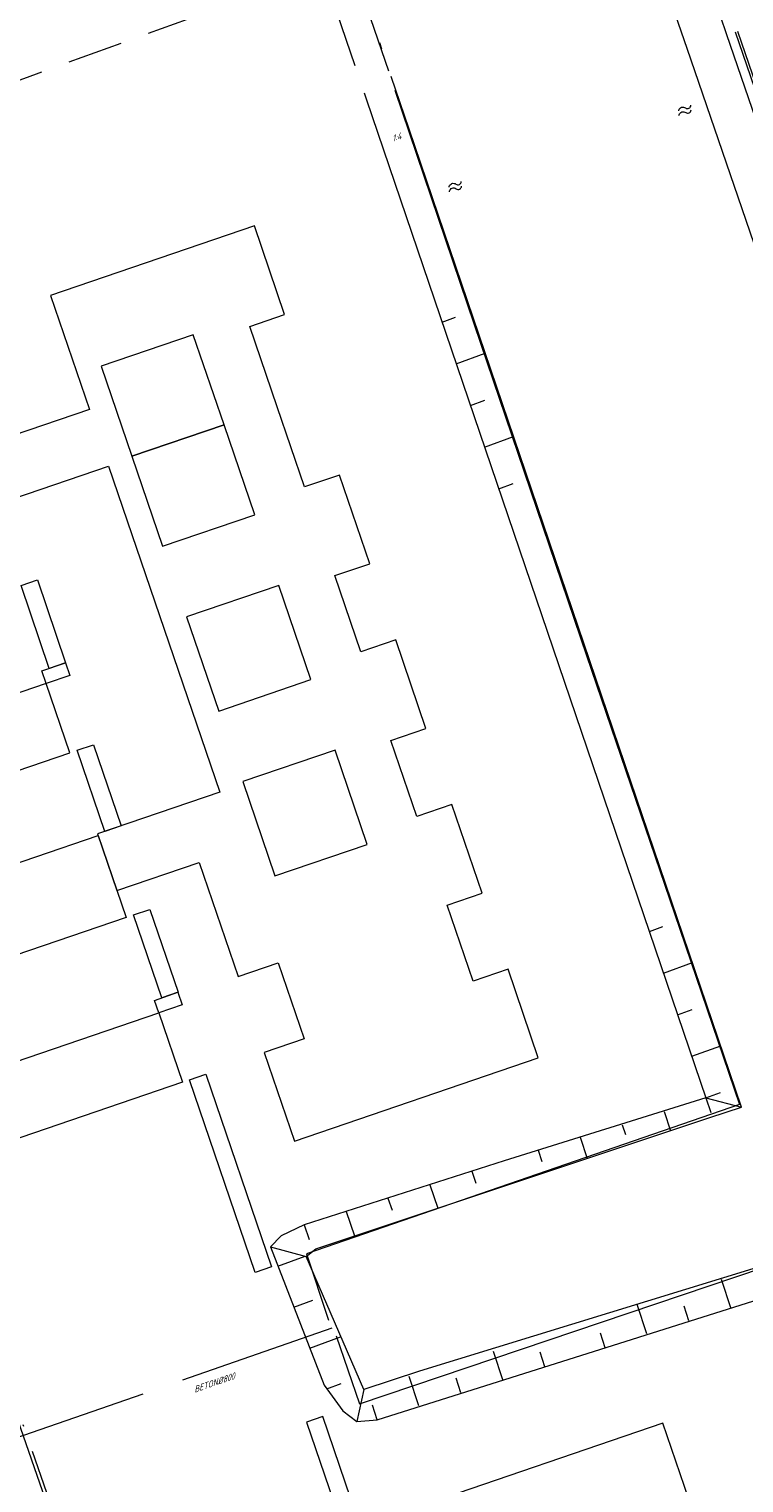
# Model space of a CAD drawing. Header units: metres. Extents: x 264570 to 266133, y 576109 to 577454.
# Tile 32 of 128: x 265322 to 265362, y 576869 to 576951. Entities that reach past the tile are written whole.
import ezdxf

# ---------------------------------------------------------------- set-up
doc = ezdxf.new("R2010")
doc.units = ezdxf.units.M
for name, pattern in [('B-WE-VH-KANTOPSLUITING_TROTTOIRBAND_RWS_[AFMETINGEN1]-G', [10, 2.5, -1.5, 0, -1.5, 0, -1.5, 0, -1.5, 0, -1.5]), ('RI-HWA_BETON', [11.4, 9, -2.4]), ('XX-DASHED', [4.8, 3.15, -1.65])]:
    doc.linetypes.add(name, pattern=pattern)
for name, color, linetype, lineweight in [('B-BH-OG-BEBOUWING-G', 252, 'Continuous', 15), ('B-WE-GK-BESCHOEIING-TYPE_1-G', 252, 'B-WE-GK-BESCHOEIING_TYPE_1-G', 15), ('B-WE-GK-BESCHOEIING-TYPE_3-G', 252, 'B-WE-GK-BESCHOEIING_TYPE_3-G', 18), ('B-WE-GW-TALUDARCERING_KORT-G', 252, 'Continuous', 15), ('B-WE-GW-TALUDARCERING_LANG-G', 252, 'Continuous', 15), ('B-WE-OG-TOPOGRAFIE-G', 252, 'Continuous', 15), ('B-WE-OG-TOPOGRAFIE-S', 252, 'Continuous', 18), ('B-WE-RI-HWA_TRANSPORTLEIDING_BETON_800-G', 252, 'RI-HWA_BETON', 18), ('B-WE-VH-KANTOPSLUITING_TROTTOIRBAND_RWS_11-22X25-G', 252, 'B-WE-VH-KANTOPSLUITING_TROTTOIRBAND_RWS_[AFMETINGEN1]-G', 18), ('B-XX-AL-HOOGTELABEL-T18', 252, 'Continuous', 18), ('B-XX-RI-T25-200', 252, 'Continuous', 13), ('V-XX-AL-TOPOGRAFIE-G', 252, 'XX-DASHED', 18)]:
    doc.layers.add(name, color=color, linetype=linetype, lineweight=lineweight)
doc.styles.add('NLCS-ISO-ANNOTATIVE-T18', font='NLCS-ISO.ttf', dxfattribs={"oblique": 30, "height": 1.8})
doc.styles.add('NLCS-ISO-M200-T18-SCHUIN', font='NLCS-ISO.ttf', dxfattribs={"oblique": 30, "height": 0.36})
doc.linetypes.add('B-WE-GK-BESCHOEIING_TYPE_1-G', pattern='A,7.5,[151,NLCS.shx,S=2,R=0,X=-0.25,Y=0.6],2.5', length=10)
doc.linetypes.add('B-WE-GK-BESCHOEIING_TYPE_3-G', pattern='A,3.6,-0.8,[69,NLCS.shx,S=0.8,R=0,X=0,Y=0],-1.6,[69,NLCS.shx,S=0.8,R=0,X=0,Y=0],-1.6,[69,NLCS.shx,S=0.8,R=0,X=0,Y=0],-1.6,[69,NLCS.shx,S=0.8,R=0,X=0,Y=0],-0.8', length=10)

# ---------------------------------------------------------------- blocks, each defined once
blk = doc.blocks.new('SOG-TOPOGRAFIE_WATER-SO')
at = {"flags": 128}
for points in [[(-2.51, 0.56), (-2.43, 0.7, -0.538831), (-0.42, 0.73, 0.605168), (1.26, 0.93, -4.035705)], [(-2.88, -0.71), (-2.79, -0.57, -0.538831), (-0.79, -0.54, 0.605168), (0.89, -0.34, -4.035705)]]:
    blk.add_lwpolyline(points, format="xyb", dxfattribs=at)

msp = doc.modelspace()

# ---------------------------------------------------------------- linework, layer by layer
at = {"layer": 'B-BH-OG-BEBOUWING-G', "color": 252}
for points in [[(265335.923, 576898.164), (265337.401, 576893.833), (265335.129, 576893.058), (265336.849, 576888.018), (265350.724, 576892.753), (265349.004, 576897.793), (265347.017, 576897.114), (265345.539, 576901.444), (265347.527, 576902.122), (265345.807, 576907.162), (265343.819, 576906.484), (265342.342, 576910.814), (265344.329, 576911.492), (265342.61, 576916.532), (265340.622, 576915.853), (265339.145, 576920.183), (265341.132, 576920.861), (265339.412, 576925.901), (265337.425, 576925.223), (265335.867, 576929.789), (265334.308, 576934.356), (265336.296, 576935.034), (265334.576, 576940.074), (265322.973, 576936.114), (265325.187, 576929.627), (265318.226, 576927.251)], [(265319.324, 576924.033), (265326.285, 576926.409), (265332.612, 576907.868), (265325.651, 576905.493), (265326.749, 576902.275), (265331.438, 576903.875), (265333.652, 576897.388), (265335.922, 576898.163)], [(265362.649, 576857.807), (265360.661, 576857.128), (265357.545, 576866.261), (265359.532, 576866.939), (265357.813, 576871.979), (265343.938, 576867.244), (265346.152, 576860.757), (265341.463, 576859.157), (265342.561, 576855.939), (265349.521, 576858.314), (265354.243, 576844.478), (265351.971, 576843.702), (265353.576, 576838.999), (265348.887, 576837.399), (265349.985, 576834.181), (265354.674, 576835.781), (265356.888, 576829.293), (265370.763, 576834.028)]]:
    msp.add_lwpolyline(points, dxfattribs=at)
at = {"layer": 'B-BH-OG-BEBOUWING-G', "color": 252, "ltscale": 0.05}
for points in [[(265325.857, 576932.091), (265327.604, 576926.97), (265332.848, 576928.759), (265331.1, 576933.88)], [(265327.604, 576926.97), (265329.352, 576921.849), (265334.595, 576923.638), (265332.848, 576928.759)]]:
    msp.add_lwpolyline(points, close=True, dxfattribs=at)
at = {"layer": 'B-BH-OG-BEBOUWING-G', "color": 252}
for points in [[(265322.228, 576919.937), (265323.836, 576915.223), (265322.909, 576914.907), (265321.3, 576919.62)], [(265337.792, 576914.269), (265335.964, 576919.626), (265330.721, 576917.837), (265332.549, 576912.479)], [(265323.836, 576915.223), (265324.083, 576914.499), (265322.739, 576914.041), (265322.492, 576914.765)], [(265325.425, 576910.567), (265326.999, 576905.953), (265326.072, 576905.637), (265324.497, 576910.251)], [(265333.918, 576908.467), (265335.746, 576903.11), (265340.99, 576904.899), (265339.161, 576910.257)], [(265328.622, 576901.198), (265330.231, 576896.484), (265329.303, 576896.168), (265327.695, 576900.881)], [(265330.226, 576896.483), (265330.471, 576895.764), (265329.132, 576895.307), (265328.887, 576896.026)], [(265331.815, 576891.826), (265335.555, 576880.867), (265334.627, 576880.551), (265330.887, 576891.51)], [(265342.286, 576861.155), (265338.466, 576872.351), (265337.538, 576872.034), (265341.359, 576860.838)]]:
    msp.add_lwpolyline(points, close=True, dxfattribs=at)
at = {"layer": 'B-WE-GK-BESCHOEIING-TYPE_1-G', "ltscale": 0.6}
msp.add_lwpolyline([(265361.924, 576951.105), (265371.955, 576921.896), (265404.255, 576932.985)], dxfattribs=at)
at = {"layer": 'B-WE-GK-BESCHOEIING-TYPE_3-G', "flags": 128}
msp.add_lwpolyline([(265339.22, 576876.938), (265340.554, 576873.086), (265365.041, 576881.351), (265365.041, 576881.351), (265365.041, 576881.351), (265371.009, 576864.228), (265377.555, 576845.155), (265384.119, 576825.535), (265390.64, 576806.276), (265393.832, 576797.278), (265382.645, 576793.347), (265368.636, 576788.602), (265371.664, 576780.083), (265384.759, 576784.517), (265396.777, 576788.425), (265403.8, 576767.879), (265410.122, 576749.26), (265415.776, 576732.58), (265419.223, 576722.521)], dxfattribs=at)
at = {"layer": 'B-WE-GW-TALUDARCERING_KORT-G', "flags": 128}
for points in [[(265345.251, 576934.595), (265346.016, 576934.874)], [(265346.858, 576929.859), (265347.68, 576930.159)], [(265348.472, 576925.125), (265349.294, 576925.425)], [(265357.039, 576899.946), (265357.804, 576900.225)], [(265358.646, 576895.21), (265359.468, 576895.51)], [(265360.26, 576890.476), (265361.082, 576890.776)], [(265360.26, 576890.476), (265360.541, 576889.647)], [(265355.499, 576888.949), (265355.687, 576888.393)], [(265350.711, 576887.499), (265350.929, 576886.853)], [(265346.934, 576886.305), (265347.162, 576885.634)], [(265342.173, 576884.778), (265342.404, 576884.094)], [(265337.411, 576883.251), (265337.692, 576882.422)], [(265336.816, 576878.579), (265337.895, 576878.973)], [(265359.292, 576877.8), (265359.015, 576878.63)], [(265354.532, 576876.269), (265354.255, 576877.099)], [(265351.1, 576875.185), (265350.823, 576876.016)], [(265338.687, 576873.939), (265339.509, 576874.239)], [(265346.323, 576873.705), (265346.046, 576874.535)], [(265341.563, 576872.174), (265341.286, 576873.004)]]:
    msp.add_lwpolyline(points, dxfattribs=at)
at = {"layer": 'B-WE-GW-TALUDARCERING_LANG-G', "flags": 128}
for points in [[(265346.051, 576932.225), (265347.701, 576932.827)], [(265347.667, 576927.492), (265349.311, 576928.093)], [(265357.839, 576897.576), (265359.488, 576898.179)], [(265359.455, 576892.844), (265361.099, 576893.444)], [(265360.26, 576890.476), (265362.286, 576889.956)], [(265357.88, 576889.713), (265358.251, 576888.614)], [(265353.098, 576888.243), (265353.507, 576887.037)], [(265344.554, 576885.542), (265345.004, 576884.21)], [(265339.792, 576884.015), (265340.26, 576882.632)], [(265335.481, 576882.012), (265337.52, 576881.466)], [(265335.91, 576880.909), (265337.471, 576881.479)], [(265361.698, 576878.49), (265361.144, 576880.15)], [(265356.904, 576877.06), (265356.35, 576878.72)], [(265337.721, 576876.248), (265339.474, 576876.888)], [(265348.729, 576874.395), (265348.175, 576876.055)], [(265340.798, 576873.887), (265340.397, 576872.065)], [(265343.935, 576872.965), (265343.381, 576874.625)]]:
    msp.add_lwpolyline(points, dxfattribs=at)
msp.add_lwpolyline([(265344.417, 576884.015), (265344.417, 576884.015)], close=True, dxfattribs=at)
at = {"layer": 'B-WE-OG-TOPOGRAFIE-G'}
for points in [[(265404.417, 576932.513), (265371.645, 576921.261), (265361.451, 576950.943)], [(265362.057, 576951.151), (265372.042, 576922.074), (265404.209, 576933.118)], [(265405.196, 576930.243), (265370.154, 576918.212), (265359.181, 576950.163)], [(265340.948, 576947.242), (265360.26, 576890.476), (265348.773, 576886.895), (265337.411, 576883.251), (265336.1, 576882.632), (265335.481, 576882.012), (265338.54, 576874.142), (265339.596, 576872.684), (265340.397, 576872.065), (265341.563, 576872.174), (265364.069, 576879.281), (265371.948, 576856.121), (265391.499, 576798.788), (265367.644, 576790.028), (265371.762, 576778.753), (265395.52, 576786.994), (265397.684, 576780.648), (265418.565, 576719.133)], [(265419.509, 576721.797), (265399.341, 576781.212), (265396.609, 576789.224), (265372.815, 576780.971), (265369.887, 576788.987), (265393.707, 576797.734), (265373.605, 576856.685), (265365.183, 576881.44), (265363.426, 576880.901), (265343.966, 576874.943), (265340.798, 576873.887), (265337.52, 576881.466), (265338.066, 576881.903), (265360.476, 576889.354), (265362.286, 576889.956), (265343.37, 576945.577)], [(265373.634, 576720.538), (265372.313, 576724.31), (265356.511, 576770.331), (265347.557, 576796.078), (265340.68, 576815.856), (265316.451, 576885.537), (265303.661, 576922.451)], [(265311.483, 576900.548), (265325.694, 576905.397), (265327.278, 576900.739), (265313.094, 576895.899)]]:
    msp.add_lwpolyline(points, dxfattribs=at)
at = {"layer": 'B-WE-OG-TOPOGRAFIE-G', "color": 252}
for points in [[(265309.852, 576905.253), (265324.081, 576910.109), (265322.739, 576914.041), (265308.492, 576909.179)], [(265314.973, 576890.475), (265329.132, 576895.307), (265330.476, 576891.369), (265316.335, 576886.544)]]:
    msp.add_lwpolyline(points, dxfattribs=at)
at = {"layer": 'B-WE-RI-HWA_TRANSPORTLEIDING_BETON_800-G', "flags": 128}
msp.add_lwpolyline([(265338.987, 576877.38), (265319.936, 576870.754)], dxfattribs=at)
at = {"layer": 'B-WE-VH-KANTOPSLUITING_TROTTOIRBAND_RWS_11-22X25-G', "flags": 128}
msp.add_lwpolyline([(265373.842, 576720.611), (265372.521, 576724.382), (265356.719, 576770.403), (265347.765, 576796.15), (265340.888, 576815.928), (265316.659, 576885.609), (265304.053, 576921.991)], dxfattribs=at)
at = {"layer": 'V-XX-AL-TOPOGRAFIE-G', "flags": 128}
for points in [[(265361.451, 576950.943), (265358.442, 576959.705)], [(265359.181, 576950.163), (265356.518, 576957.92)], [(265339.268, 576952.18), (265340.948, 576947.242)], [(265341.183, 576951.866), (265342.563, 576947.794)], [(265343.37, 576945.577), (265341.702, 576950.481)]]:
    msp.add_lwpolyline(points, dxfattribs=at)

# ---------------------------------------------------------------- block references
at = {"layer": 'B-WE-OG-TOPOGRAFIE-S', "xscale": 0.2, "yscale": 0.2, "zscale": 0.2, "rotation": 18.93095393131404}
for p in [(265359.22, 576946.671), (265346.165, 576942.336)]:
    msp.add_blockref('SOG-TOPOGRAFIE_WATER-SO', p, dxfattribs=at)

# ---------------------------------------------------------------- next in the draw order: texts
at = {"layer": 'B-XX-AL-HOOGTELABEL-T18', "insert": (265342.314, 576945.174), "char_height": 0.36, "width": 0.36, "attachment_point": 1, "rotation": 20.62201, "style": 'NLCS-ISO-ANNOTATIVE-T18', "bg_fill": 3, "box_fill_scale": 1.1, "bg_fill_color": 256, "bg_fill_transparency": 0}
msp.add_mtext('1:4', dxfattribs=at)
at = {"layer": 'B-XX-RI-T25-200', "insert": (265331.063, 576874.046, 0.1), "char_height": 0.36, "width": 3.57189, "attachment_point": 1, "rotation": 18.95802, "style": 'NLCS-ISO-M200-T18-SCHUIN', "bg_fill": 3, "box_fill_scale": 1.15, "bg_fill_color": 256, "bg_fill_transparency": 0}
msp.add_mtext('\\A1;{\\Q27;BETON}%%C800', dxfattribs=at)

# ---------------------------------------------------------------- next in the draw order: linework, layer by layer
at = {"layer": 'B-WE-GK-BESCHOEIING-TYPE_3-G', "flags": 128}
msp.add_lwpolyline([(265342.563, 576947.794), (265347.08, 576934.466), (265353.464, 576915.637), (265358.478, 576900.963), (265362.172, 576890.112), (265362.172, 576890.112), (265337.535, 576881.608), (265338.788, 576877.842)], dxfattribs=at)
at = {"layer": 'V-XX-AL-TOPOGRAFIE-G', "flags": 128}
msp.add_lwpolyline([(265495.689, 577056.609), (265495.213, 577054.771), (265494.652, 577053.117), (265493.582, 577050.315), (265492.556, 577048.485), (265491.006, 577046.849), (265487.995, 577044.346), (265486.866, 577043.68), (265480.89, 577041.682), (265473.862, 577039.304), (265465.544, 577036.499), (265457.199, 577033.625), (265454.033, 577032.404), (265451.613, 577031.254), (265449.258, 577030.038), (265446, 577028.016), (265443.225, 577026.23), (265440.56, 577024.311), (265437.857, 577021.985), (265435.902, 577020.192), (265433.864, 577018.007), (265431.352, 577015.291), (265428.746, 577012.513), (265426.026, 577009.905), (265424.191, 577008.37), (265421.102, 577006.242), (265418.368, 577004.832), (265413.635, 577002.632), (265407.263, 576999.601), (265400.681, 576996.513), (265395.914, 576994.167), (265391.098, 576991.843), (265389.615, 576990.981), (265387.246, 576989.385), (265385.258, 576987.981), (265383.32, 576986.624), (265381.062, 576984.995), (265378.993, 576983.405), (265375.654, 576980.749), (265371.494, 576977.38), (265367.576, 576974.41), (265364.132, 576972.128), (265361.198, 576970.504), (265357.238, 576968.598), (265352.461, 576966.557), (265347.871, 576964.638), (265343.147, 576962.842), (265338.287, 576961.002), (265331.979, 576958.766), (265324.693, 576956.206), (265319.992, 576954.441), (265314.692, 576952.513), (265308.802, 576950.436), (265304.229, 576948.871), (265300.666, 576947.649), (265294.793, 576948.314), (265295.938, 576945.013), (265297.661, 576940.133), (265298.412, 576937.965), (265301.235, 576941.383), (265304.756, 576942.574), (265309.512, 576944.163), (265316.047, 576946.48), (265322.187, 576948.722), (265327.935, 576950.808), (265334.304, 576953.096), (265340.295, 576955.303), (265346.079, 576957.393), (265352.282, 576959.889), (265358.286, 576962.45), (265362.483, 576964.32), (265365.752, 576965.979), (265368.967, 576967.93), (265372.809, 576970.781), (265375.611, 576972.924), (265379.084, 576975.938), (265382.675, 576978.689), (265386.181, 576981.418), (265390.316, 576984.272), (265393.218, 576986.062), (265395.805, 576987.35), (265401.951, 576990.326), (265408.145, 576993.306), (265414.405, 576996.222), (265420.394, 576999.067), (265425.104, 577001.66), (265428.638, 577004.19), (265432.157, 577007.412), (265434.304, 577009.612), (265438.37, 577013.99), (265441.601, 577017.199), (265447.067, 577021.387), (265449.993, 577023.351), (265453.267, 577025.27), (265456.461, 577026.722), (265461.098, 577028.439), (265467.317, 577030.594), (265474.915, 577033.195), (265482.532, 577035.747), (265491.984, 577039.002), (265493.841, 577038.988), (265496.086, 577038.646), (265498.624, 577038.219), (265500.247, 577037.779), (265502.033, 577037.13), (265502.505, 577036.782), (265497.084, 577052.953), (265496.077, 577055.956), (265495.906, 577056.466), (265495.836, 577056.674)], close=True, dxfattribs=at)

doc.saveas('drawing.dxf')
